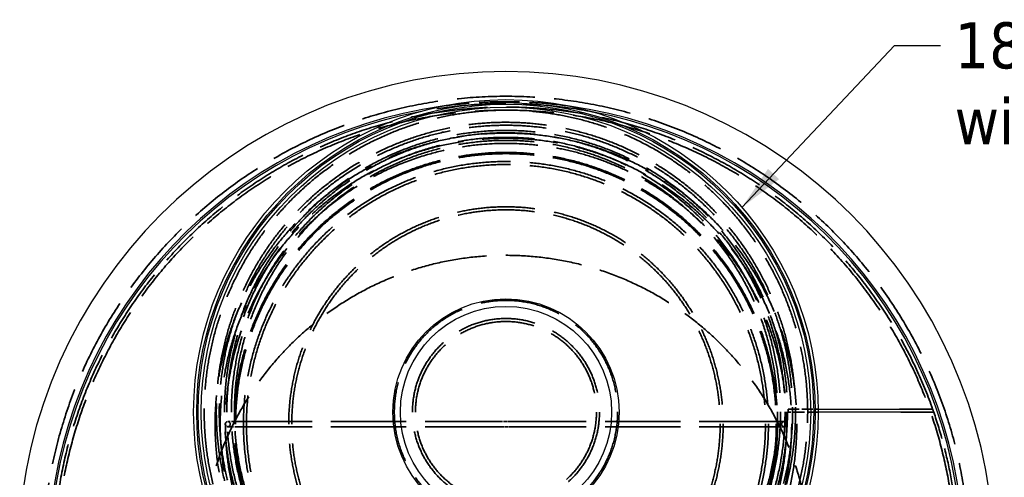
# Model space of a CAD drawing. Header units: millimetres. Extents: x -122 to 329287, y -2042 to 18239.
# Tile 32 of 39: x 11495 to 14758, y 13715 to 15230. Entities that reach past the tile are written whole.
import ezdxf

# ---------------------------------------------------------------- set-up
doc = ezdxf.new("R2010")
doc.units = ezdxf.units.MM
doc.header["$LTSCALE"] = 61
doc.linetypes.add('DASHED', pattern=[0.2068, 0.1655, -0.0413])
for name, color, linetype, lineweight in [('Hidden (Draken)', 7, 'DASHED', 35), ('Symbol (Draken)', 7, 'Continuous', 25), ('Visible (Draken)', 7, 'Continuous', 25)]:
    doc.layers.add(name, color=color, linetype=linetype, lineweight=lineweight)
doc.styles.add('Draken Note Text', font='tahoma.ttf')
doc.dimstyles.new('Draken Metric$7', dxfattribs={"dimscale": 61, "dimtxt": 2.5, "dimasz": 2.5, "dimexe": 3.175, "dimexo": 1, "dimgap": 0.762, "dimtad": 1, "dimtoh": 1, "dimdec": 1, "dimrnd": 1e-08, "dimzin": 0, "dimdsep": 46, "dimtxsty": 'Draken Note Text', "dimcen": 0.09, "dimdle": 10, "dimclrd": 256, "dimclre": 256, "dimclrt": 256, "dimadec": 1, "dimazin": 0, "dimtfac": 1.40208, "dimtdec": 1, "dimtmove": 0, "dimatfit": 3, "dimfxl": 1, "dimtolj": 1, "dimtzin": 0, "dimlwd": -1, "dimlwe": -1, "dimarcsym": 0})

msp = doc.modelspace()

# ---------------------------------------------------------------- linework, layer by layer
at = {"layer": 'Hidden (Draken)', "ltscale": 3.615703}
msp.add_line((14041.61, 13940.6), (14141.64, 13940.6), dxfattribs=at)
at = {"layer": 'Hidden (Draken)', "ltscale": 0.311994}
msp.add_line((14066.51, 13930.6), (14066.51, 13940.6), dxfattribs=at)
at = {"layer": 'Hidden (Draken)', "ltscale": 10.955812}
msp.add_line((14411.2, 13940.6), (14520.9, 13940.6), dxfattribs=at)
at = {"layer": 'Hidden (Draken)', "ltscale": 3.614806}
msp.add_line((14141.68, 13930.6), (14041.56, 13930.6), dxfattribs=at)
at = {"layer": 'Hidden (Draken)', "ltscale": 10.95209}
msp.add_line((14524.39, 13930.6), (14414.99, 13930.6), dxfattribs=at)
at = {"layer": 'Hidden (Draken)', "ltscale": 1.870196}
for p, q in [((12216.5, 13898.93), (12184.68, 13898.93)), ((12184.68, 13882.26), (12216.5, 13882.26)), ((14028.68, 13898.93), (13996.87, 13898.93)), ((13996.87, 13882.26), (14028.68, 13882.26))]:
    msp.add_line(p, q, dxfattribs=at)
at = {"layer": 'Hidden (Draken)', "ltscale": 24.735857}
for p, q in [((13088.5, 13898.93), (12216.5, 13898.93)), ((13088.5, 13882.26), (12216.5, 13882.26)), ((13996.87, 13898.93), (13124.87, 13898.93)), ((13996.87, 13882.26), (13124.87, 13882.26))]:
    msp.add_line(p, q, dxfattribs=at)
at = {"layer": 'Hidden (Draken)', "ltscale": 1.161676}
for p, q in [((13124.87, 13898.93), (13088.5, 13898.93)), ((13088.5, 13882.26), (13124.87, 13882.26))]:
    msp.add_line(p, q, dxfattribs=at)
at = {"layer": 'Hidden (Draken)', "ltscale": 25.501719}
msp.add_circle((13106.68, 13440.6), 1536, dxfattribs=at)
at = {"layer": 'Hidden (Draken)', "ltscale": 25.271029}
msp.add_circle((13106.68, 13890.6), 964, dxfattribs=at)
at = {"layer": 'Hidden (Draken)', "ltscale": 25.817171}
msp.add_circle((13106.68, 13930.6), 933, dxfattribs=at)
at = {"layer": 'Hidden (Draken)', "ltscale": 25.5958}
msp.add_circle((13106.68, 13930.6), 925, dxfattribs=at)
at = {"layer": 'Hidden (Draken)', "ltscale": 24.825378}
msp.add_circle((13106.68, 13890.6), 947, dxfattribs=at)
at = {"layer": 'Hidden (Draken)', "ltscale": 25.180735}
msp.add_circle((13106.68, 13930.6), 910, dxfattribs=at)
at = {"layer": 'Hidden (Draken)', "ltscale": 24.904022}
for centre, radius in [((13106.68, 13930.6), 900), ((13106.68, 13890.6), 900), ((13106.68, 13890.6), 900), ((13106.68, 13930.6), 300)]:
    msp.add_circle(centre, radius, dxfattribs=at)
at = {"layer": 'Hidden (Draken)', "ltscale": 24.821009}
msp.add_circle((13106.68, 13890.6), 897, dxfattribs=at)
msp.add_circle((13106.68, 13890.6), 897, dxfattribs=at)
at = {"layer": 'Hidden (Draken)', "ltscale": 24.793339}
msp.add_circle((13106.68, 13890.6), 896, dxfattribs=at)
at = {"layer": 'Hidden (Draken)', "ltscale": 25.49}
msp.add_circle((13106.68, 13890.6), 870, dxfattribs=at)
at = {"layer": 'Hidden (Draken)', "ltscale": 25.197012}
msp.add_circle((13106.68, 13890.6), 860, dxfattribs=at)
at = {"layer": 'Hidden (Draken)', "ltscale": 25.615566}
msp.add_circle((13106.68, 13890.6), 720, dxfattribs=at)
at = {"layer": 'Hidden (Draken)', "ltscale": 25.259794}
msp.add_circle((13106.68, 13890.6), 710, dxfattribs=at)
at = {"layer": 'Hidden (Draken)', "ltscale": 25.134441}
msp.add_circle((13106.68, 13440.6), 1009.25, dxfattribs=at)
at = {"layer": 'Hidden (Draken)', "ltscale": 26.32711}
msp.add_circle((13106.68, 13930.6), 370, dxfattribs=at)
at = {"layer": 'Hidden (Draken)', "ltscale": 25.734158}
msp.add_circle((13106.68, 13930.6), 310, dxfattribs=at)
at = {"layer": 'Hidden (Draken)', "ltscale": 1.634022}
for centre in [(12184.68, 13890.6), (14028.68, 13890.6)]:
    msp.add_circle(centre, 8.33, dxfattribs=at)
at = {"layer": 'Hidden (Draken)', "ltscale": 22.805605}
msp.add_arc((13106.68, 13440.6), 1512, 79.09834, 100.90166, dxfattribs=at)
at = {"layer": 'Hidden (Draken)', "ltscale": 13.212988}
msp.add_arc((13106.68, 13440.6), 1518, 82.01014, 97.98986, dxfattribs=at)
at = {"layer": 'Hidden (Draken)', "ltscale": 25.211113}
msp.add_arc((13106.68, 13440.6), 1500, 19.47122, 177.39485, dxfattribs=at)
at = {"layer": 'Hidden (Draken)', "ltscale": 25.861923}
msp.add_arc((13106.68, 13440.6), 1490.05, 243.19024, 196.80976, dxfattribs=at)
at = {"layer": 'Hidden (Draken)', "ltscale": 25.087328}
msp.add_arc((13106.68, 13930.6), 1000, 249.20421, 197.45651, dxfattribs=at)
at = {"layer": 'Hidden (Draken)', "ltscale": 25.593763}
msp.add_arc((13106.68, 13930.6), 959.83, 249.20421, 197.56857, dxfattribs=at)
at = {"layer": 'Hidden (Draken)', "ltscale": 25.334084}
msp.add_arc((13106.68, 13930.6), 950, 249.20421, 197.59725, dxfattribs=at)
at = {"layer": 'Hidden (Draken)', "ltscale": 0.330516}
msp.add_arc((13106.68, 13440.6), 1500, 19.06658, 19.47122, dxfattribs=at)
at = {"layer": 'Hidden (Draken)', "ltscale": 13.449895}
msp.add_arc((13106.68, 13440.6), 1500, 2.60515, 19.06658, dxfattribs=at)
at = {"layer": 'Hidden (Draken)', "ltscale": 24.800396}
msp.add_open_spline([(13106.68, 12960.6), (13101.39, 12960.6), (13096.1, 12960.64), (13090.8, 12960.73), (13022.71, 12961.9), (12954.98, 12970.53), (12774.98, 13013.9), (12667.62, 13062.53), (12473.2, 13199.04), (12389.12, 13286.94), (12257.89, 13491.19), (12212.97, 13606.06), (12169.75, 13845.99), (12172.07, 13968.89), (12215.98, 14171.56), (12245.76, 14252.67), (12315.09, 14382.56), (12349.26, 14433.72), (12424.96, 14525.8), (12465.81, 14567.02), (12555.62, 14642.07), (12604.58, 14675.66), (12716.54, 14737.58), (12780.27, 14764.18), (12903.06, 14799.93), (12960.98, 14811.01), (13063.21, 14820.6), (13106.86, 14821.62), (13201.09, 14817.18), (13251.31, 14810.67), (13403.3, 14778.25), (13500.66, 14739.34), (13635.08, 14657.8), (13678.5, 14625.98), (13761.47, 14553.45), (13800.54, 14512.41), (13872.63, 14421.44), (13905.06, 14371.27), (13960.64, 14263.97), (13983.4, 14206.88), (14031.6, 14039.51), (14042.91, 13925.98), (14023.17, 13690.53), (13988.73, 13570.82), (13875.37, 13353.23), (13798.48, 13257.09), (13611.65, 13100.25), (13503.94, 13040.88), (13296.68, 12975.25), (13201.98, 12960.6), (13106.68, 12960.6)], degree=3, knots=[-1.5886647, -1.5886647, -1.5886647, -1.5886647, 0, 0, 0, 20.4307302, 20.4307302, 55.5993414, 55.5993414, 92.1335477, 92.1335477, 129.5081105, 129.5081105, 167.0707217, 167.0707217, 193.6999904, 193.6999904, 212.6932987, 212.6932987, 230.5424528, 230.5424528, 248.6810654, 248.6810654, 269.5678082, 269.5678082, 287.2826175, 287.2826175, 300.367322, 300.367322, 315.5621039, 315.5621039, 347.1349524, 347.1349524, 363.6072357, 363.6072357, 381.0467795, 381.0467795, 399.4960237, 399.4960237, 418.4909375, 418.4909375, 453.4468898, 453.4468898, 491.2694927, 491.2694927, 528.3065485, 528.3065485, 565.0216426, 565.0216426, 593.6321123, 593.6321123, 593.6321123, 593.6321123], dxfattribs=at)
at = {"layer": 'Hidden (Draken)', "ltscale": 0.32416}
msp.add_open_spline([(14041.56, 13930.6), (14041.58, 13933.93), (14041.59, 13937.27), (14041.61, 13940.6)], degree=3, dxfattribs=at)
at = {"layer": 'Visible (Draken)'}
for p, q in [((14141.64, 13940.6), (14411.2, 13940.6)), ((14414.99, 13930.6), (14141.68, 13930.6))]:
    msp.add_line(p, q, dxfattribs=at)
for radius in [1035, 1025, 1020, 1010, 375, 350]:
    msp.add_circle((13106.68, 13930.6), radius, dxfattribs=at)
for radius, start, end in [(1618, 5.0946, 174.9054), (1518, 97.98986, 175.08723), (1512, 100.90166, 177.41554), (1518, 4.91277, 82.01014), (1512, 2.58446, 79.09834)]:
    msp.add_arc((13106.68, 13440.6), radius, start, end, dxfattribs=at)

# ---------------------------------------------------------------- texts
at = {"layer": 'Symbol (Draken)', "insert": (14593.75, 15221.51), "char_height": 152.5, "width": 3424.3293, "attachment_point": 1, "line_spacing_factor": 0.987884, "style": 'Draken Note Text'}
msp.add_mtext('\\fTahoma|b0|i0;1850mm DIA Maintenance Opening  \\P\\fTahoma|b0|i0;with 600mm DIA Cleaning Opening\\P\\fTahoma|b0|i0; \\P\\fTahoma|b0|i0; \\P\\fTahoma|b0|i0; \\P\\fTahoma|b0|i0; \\P\\fTahoma|b0|i0; \\P', dxfattribs=at)

# ---------------------------------------------------------------- leaders
at = {"layer": 'Symbol (Draken)', "annotation_type": 0, "has_hookline": 1, "hookline_direction": 0, "text_width": 3257.09}
msp.add_leader([(13888.98, 14608.27), (14394.76, 15145.26), (14547.26, 15145.26)], dimstyle='Draken Metric$7', override={"dimtad": 0}, dxfattribs=at)

doc.saveas('drawing.dxf')
